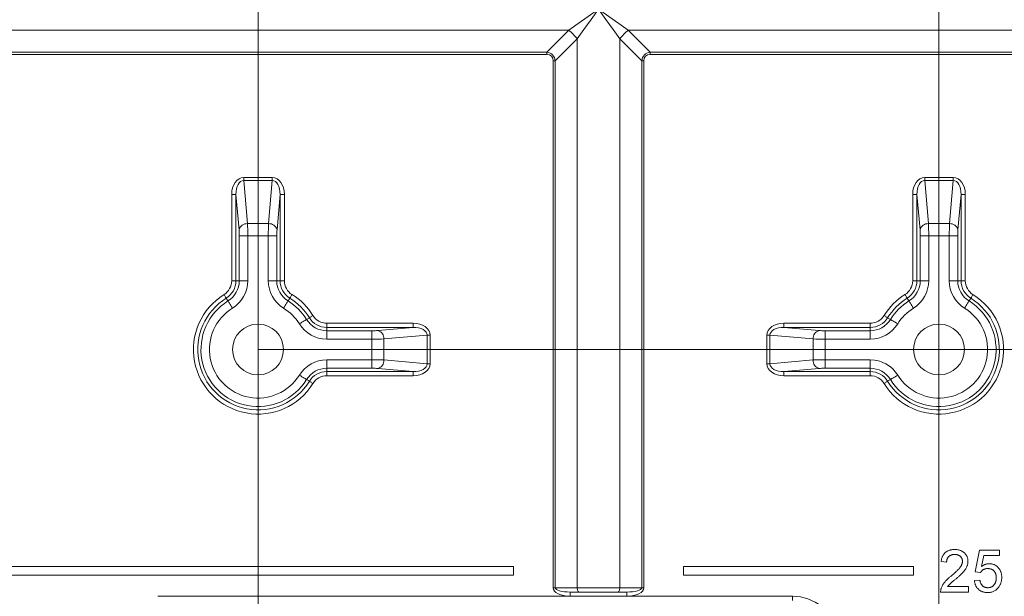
# Model space of a CAD drawing. Header units: millimetres. Extents: x 0 to 594, y 0 to 420.
# Tile 19 of 71: x 317 to 375, y 166 to 200. Entities that reach past the tile are written whole.
import ezdxf

# ---------------------------------------------------------------- set-up
doc = ezdxf.new("R2010")
doc.units = ezdxf.units.MM
doc.styles.add('SLDTEXTSTYLE1', font='TXT', dxfattribs={"width": 0.605})
doc.dimstyles.new('SLDDIMSTYLE2', dxfattribs={"dimtxt": 2.568319, "dimasz": 3.3, "dimexe": 0, "dimexo": 0.0625, "dimgap": 0.64208, "dimtad": 1, "dimdec": 3, "dimlfac": 2, "dimrnd": 1e-09, "dimzin": 12, "dimdsep": 46, "dimtxsty": 'SLDTEXTSTYLE1', "dimsah": 1, "dimcen": 0.09, "dimadec": 0, "dimazin": 3, "dimtfac": 1, "dimtdec": 1, "dimtofl": 0, "dimtmove": 0, "dimatfit": 3, "dimfxl": 0, "dimfrac": 2, "dimtolj": 1, "dimtzin": 12, "dimarcsym": 0})
doc.dimstyles.new('SLDDIMSTYLE4', dxfattribs={"dimtxt": 2.568319, "dimasz": 3.3, "dimexe": 0, "dimexo": 0.0625, "dimgap": 0.64208, "dimtad": 1, "dimdec": 0, "dimlfac": 2, "dimrnd": 1e-09, "dimzin": 12, "dimdsep": 46, "dimtxsty": 'SLDTEXTSTYLE1', "dimsah": 1, "dimcen": 0.09, "dimadec": 0, "dimazin": 3, "dimtfac": 1, "dimtdec": 1, "dimtofl": 0, "dimtmove": 0, "dimatfit": 3, "dimfxl": 0, "dimfrac": 2, "dimtolj": 1, "dimtzin": 12, "dimarcsym": 0})
doc.dimstyles.new('SLDDIMSTYLE5', dxfattribs={"dimtxt": 2.568319, "dimasz": 3.3, "dimexe": 0, "dimexo": 0.0625, "dimgap": 0.64208, "dimtad": 1, "dimdec": 3, "dimlfac": 2, "dimrnd": 1e-09, "dimzin": 12, "dimdsep": 46, "dimtxsty": 'SLDTEXTSTYLE1', "dimsah": 1, "dimcen": 0.09, "dimadec": 0, "dimazin": 3, "dimtfac": 1, "dimtdec": 1, "dimtofl": 0, "dimtmove": 0, "dimatfit": 3, "dimfxl": 0, "dimfrac": 2, "dimtolj": 1, "dimtzin": 12, "dimarcsym": 0})
doc.dimstyles.new('SLDDIMSTYLE6', dxfattribs={"dimtxt": 2.568319, "dimasz": 3.3, "dimexe": 0, "dimexo": 0.0625, "dimgap": 0.64208, "dimtad": 1, "dimdec": 0, "dimlfac": 2, "dimrnd": 1e-09, "dimzin": 12, "dimdsep": 46, "dimtxsty": 'SLDTEXTSTYLE1', "dimsah": 1, "dimcen": 0.09, "dimadec": 0, "dimazin": 3, "dimtfac": 1, "dimtdec": 1, "dimtofl": 0, "dimtmove": 0, "dimatfit": 3, "dimfxl": 0, "dimfrac": 2, "dimtolj": 1, "dimtzin": 12, "dimarcsym": 0})

# ---------------------------------------------------------------- blocks, each defined once
blk = doc.blocks.new('*D13')
at = {"color": 7, "linetype": 'Continuous', "lineweight": 0}
for p, q in [((356.066, 264.449), (238.349, 264.449)), ((239.349, 264.449), (239.349, 139.275)), ((234.816, 206.027), (234.816, 206.615)), ((234.816, 206.615), (238.761, 206.615)), ((238.761, 206.615), (238.761, 206.027)), ((234.816, 197.697), (234.816, 197.109)), ((238.761, 197.109), (238.761, 197.697)), ((234.816, 197.109), (238.761, 197.109)), ((290.17, 139.275), (238.349, 139.275))]:
    blk.add_line(p, q, dxfattribs=at)
for points in [[(239.349, 264.449), (238.849, 261.149), (239.849, 261.149)], [(239.349, 139.275), (239.849, 142.575), (238.849, 142.575)]]:
    blk.add_solid(points, dxfattribs=at)
at = {"color": 7, "linetype": 'Continuous', "lineweight": 0, "char_height": 2.6458, "attachment_point": 1, "rotation": 90.00003, "style": 'SLDTEXTSTYLE1'}
for s, insert in [('252,5', (230.818, 196.276, 0.05)), ('9,94', (235.35, 198.432, 0.05))]:
    blk.add_mtext(s, dxfattribs=dict(at, insert=insert))
blk = doc.blocks.new('*D16')
at = {"color": 7, "linetype": 'Continuous', "lineweight": 0}
for p, q in [((286.937, 245.752), (286.937, 108.735)), ((414.293, 245.752), (414.293, 108.735)), ((347.92, 114.267), (347.332, 114.267)), ((347.332, 114.267), (347.332, 110.323)), ((353.31, 114.267), (353.898, 114.267)), ((353.898, 114.267), (353.898, 110.323)), ((347.332, 110.323), (347.92, 110.323)), ((353.898, 110.323), (353.31, 110.323)), ((286.937, 109.735), (414.293, 109.735))]:
    blk.add_line(p, q, dxfattribs=at)
for points in [[(286.937, 109.735), (290.237, 109.235), (290.237, 110.235)], [(414.293, 109.735), (410.993, 110.235), (410.993, 109.235)]]:
    blk.add_solid(points, dxfattribs=at)
at = {"color": 7, "linetype": 'Continuous', "lineweight": 0, "char_height": 2.6458, "attachment_point": 1, "rotation": 0.00003, "style": 'SLDTEXTSTYLE1'}
for s, insert in [('254', (346.499, 118.266, -137.801)), ('10', (348.655, 113.733, -137.801))]:
    blk.add_mtext(s, dxfattribs=dict(at, insert=insert))
blk = doc.blocks.new('*D17')
at = {"color": 7, "linetype": 'Continuous', "lineweight": 0}
for p, q in [((414.293, 245.752), (258.389, 245.752)), ((259.389, 143.848), (259.389, 245.752)), ((254.856, 196.515), (254.856, 197.103)), ((254.856, 197.103), (258.801, 197.103)), ((258.801, 197.103), (258.801, 196.515)), ((254.856, 193.085), (254.856, 192.497)), ((258.801, 192.497), (258.801, 193.085)), ((254.856, 192.497), (258.801, 192.497)), ((414.293, 143.848), (258.389, 143.848))]:
    blk.add_line(p, q, dxfattribs=at)
for points in [[(259.389, 245.752), (258.889, 242.452), (259.889, 242.452)], [(259.389, 143.848), (259.889, 147.148), (258.889, 147.148)]]:
    blk.add_solid(points, dxfattribs=at)
at = {"color": 7, "linetype": 'Continuous', "lineweight": 0, "attachment_point": 1, "rotation": 90.00003, "style": 'SLDTEXTSTYLE1'}
for s, insert, char_height in [('203', (250.858, 190.684, -137.801), 2.6458), ('8', (255.39, 193.82, -137.801), 2.646)]:
    blk.add_mtext(s, dxfattribs=dict(at, insert=insert, char_height=char_height))
blk = doc.blocks.new('*D18')
at = {"color": 7, "linetype": 'Continuous', "lineweight": 0}
for p, q in [((330.555, 220.828), (442.841, 220.828)), ((441.841, 220.828), (441.841, 180.708)), ((437.309, 203.953), (437.309, 204.541)), ((437.309, 204.541), (441.254, 204.541)), ((441.254, 204.541), (441.254, 203.953)), ((437.309, 197.583), (437.309, 196.995)), ((441.254, 196.995), (441.254, 197.583)), ((437.309, 196.995), (441.254, 196.995)), ((330.555, 180.708), (442.841, 180.708))]:
    blk.add_line(p, q, dxfattribs=at)
for points in [[(441.841, 220.828), (441.341, 217.528), (442.341, 217.528)], [(441.841, 180.708), (442.341, 184.008), (441.341, 184.008)]]:
    blk.add_solid(points, dxfattribs=at)
at = {"color": 7, "linetype": 'Continuous', "lineweight": 0, "char_height": 2.6458, "attachment_point": 1, "rotation": 90.00003, "style": 'SLDTEXTSTYLE1'}
for s, insert in [('3,2', (437.843, 198.318, -137.801)), ('80', (433.311, 197.632, -137.801))]:
    blk.add_mtext(s, dxfattribs=dict(at, insert=insert))
blk = doc.blocks.new('*D19')
at = {"color": 7, "linetype": 'Continuous', "lineweight": 0}
for p, q in [((330.555, 220.828), (330.555, 124.868)), ((370.675, 220.828), (370.675, 124.868)), ((347.43, 130.4), (346.842, 130.4)), ((346.842, 130.4), (346.842, 126.456)), ((353.8, 130.4), (354.388, 130.4)), ((354.388, 130.4), (354.388, 126.456)), ((346.842, 126.456), (347.43, 126.456)), ((354.388, 126.456), (353.8, 126.456)), ((330.555, 125.868), (370.675, 125.868))]:
    blk.add_line(p, q, dxfattribs=at)
for points in [[(330.555, 125.868), (333.855, 125.368), (333.855, 126.368)], [(370.675, 125.868), (367.375, 126.368), (367.375, 125.368)]]:
    blk.add_solid(points, dxfattribs=at)
at = {"color": 7, "linetype": 'Continuous', "lineweight": 0, "char_height": 2.6458, "attachment_point": 1, "rotation": 0.00003, "style": 'SLDTEXTSTYLE1'}
for s, insert in [('80', (347.479, 134.398, -137.801)), ('3,2', (348.165, 129.866, -137.801))]:
    blk.add_mtext(s, dxfattribs=dict(at, insert=insert))

msp = doc.modelspace()

# ---------------------------------------------------------------- linework, layer by layer
at = {"color": 8, "linetype": 'Continuous', "lineweight": 0}
for p, q in [((276.68423, 199.51408), (348.85974, 199.51412)), ((347.56581, 198.22019), (348.85974, 199.51412)), ((349.36124, 199.01262), (348.06731, 197.71869)), ((349.36124, 199.01262), (349.36126, 166.66587)), ((353.16267, 197.71869), (351.86874, 199.01262)), ((351.86874, 199.01262), (351.86876, 166.66587)), ((352.37024, 199.51412), (424.63278, 199.51417)), ((352.37024, 199.51412), (353.66417, 198.22019)), ((276.22913, 198.22015), (347.56581, 198.22019)), ((347.56581, 198.09481), (276.22913, 198.09477)), ((353.66417, 198.22019), (425.00085, 198.22023)), ((425.00085, 198.09486), (353.66417, 198.09482)), ((347.94195, 166.66587), (347.94193, 197.71869)), ((348.06731, 197.71869), (348.06732, 166.66587)), ((353.28805, 197.71869), (353.16267, 197.71869)), ((353.16269, 166.66588), (353.16267, 197.71869)), ((353.28805, 197.71869), (353.28807, 166.66588)), ((329.71359, 190.84173), (331.3964, 190.84173)), ((329.71359, 190.66442), (329.93594, 188.12293)), ((331.3964, 190.66442), (329.71359, 190.66442)), ((331.17405, 188.12293), (331.3964, 190.66442)), ((369.83359, 190.84175), (371.5164, 190.84175)), ((369.83359, 190.66444), (370.05594, 188.12296)), ((371.5164, 190.66444), (369.83359, 190.66444)), ((371.29405, 188.12296), (371.5164, 190.66444)), ((329.00501, 184.75885), (329.005, 189.84345)), ((329.43635, 187.76832), (329.2548, 189.84345)), ((329.2548, 189.84345), (329.2548, 184.75885)), ((331.85519, 189.84345), (331.67364, 187.76832)), ((331.85519, 184.75885), (331.85519, 189.84345)), ((332.10499, 189.84345), (332.10499, 184.75885)), ((369.125, 184.75887), (369.125, 189.84347)), ((369.55635, 187.76834), (369.3748, 189.84347)), ((369.3748, 189.84347), (369.3748, 184.75887)), ((371.97519, 189.84347), (371.79364, 187.76834)), ((371.97519, 184.75888), (371.97519, 189.84347)), ((372.22499, 189.84347), (372.22499, 184.75888)), ((329.93594, 188.12293), (331.17405, 188.12293)), ((370.05594, 188.12296), (371.29405, 188.12296)), ((329.4492, 184.75885), (329.4492, 187.4137)), ((329.94879, 187.41371), (329.94879, 184.75885)), ((331.1612, 187.41371), (329.94879, 187.41371)), ((331.1612, 184.75885), (331.1612, 187.41371)), ((331.66079, 187.41371), (331.66079, 184.75885)), ((369.5692, 184.75887), (369.5692, 187.41373)), ((370.06879, 187.41373), (370.06879, 184.75888)), ((371.2812, 187.41373), (370.06879, 187.41373)), ((371.2812, 184.75888), (371.2812, 187.41373)), ((371.78079, 187.41373), (371.78079, 184.75888)), ((329.2548, 184.75885), (329.4492, 184.75885)), ((331.66079, 184.75885), (331.85519, 184.75885)), ((369.3748, 184.75887), (369.5692, 184.75887)), ((371.78079, 184.75888), (371.97519, 184.75888)), ((328.78524, 183.567), (328.68292, 183.73229)), ((332.42707, 183.7323), (332.32476, 183.567)), ((368.90524, 183.56702), (368.80292, 183.73232)), ((372.54707, 183.73232), (372.44476, 183.56702)), ((333.41413, 182.47763), (333.57943, 182.57994)), ((334.60599, 182.25786), (339.69058, 182.25786)), ((361.53941, 182.25787), (366.62401, 182.25787)), ((367.65057, 182.57996), (367.81586, 182.47764)), ((334.60599, 182.00806), (334.60599, 181.81366)), ((339.69058, 182.00806), (334.60599, 182.00806)), ((334.60599, 181.81366), (337.26084, 181.81366)), ((337.61546, 181.82651), (339.69058, 182.00806)), ((361.53941, 182.00808), (363.61454, 181.82653)), ((366.62401, 182.00808), (361.53941, 182.00808)), ((363.96916, 181.81368), (366.62401, 181.81368)), ((366.62401, 181.81368), (366.62401, 182.00808)), ((337.26084, 181.31407), (334.60599, 181.31407)), ((337.26084, 180.10166), (337.26084, 181.31407)), ((340.51156, 181.54927), (337.97007, 181.32692)), ((337.97007, 181.32692), (337.97007, 180.08881)), ((340.51156, 179.86646), (340.51156, 181.54927)), ((340.68886, 181.54927), (340.68886, 179.86646)), ((360.54114, 179.86647), (360.54113, 181.54929)), ((363.25993, 181.32694), (360.71844, 181.54929)), ((360.71844, 181.54929), (360.71844, 179.86647)), ((363.25993, 180.08883), (363.25993, 181.32694)), ((366.62401, 181.31409), (363.96916, 181.31408)), ((363.96916, 181.31408), (363.96916, 180.10168)), ((334.60599, 180.10166), (337.26084, 180.10166)), ((337.97007, 180.08881), (340.51156, 179.86646)), ((360.71844, 179.86647), (363.25993, 180.08883)), ((363.96916, 180.10168), (366.62401, 180.10168)), ((337.26084, 179.60207), (334.60599, 179.60207)), ((334.60599, 179.60207), (334.60599, 179.40767)), ((334.60599, 179.40767), (339.69058, 179.40767)), ((339.69058, 179.40767), (337.61546, 179.58922)), ((363.61454, 179.58923), (361.53942, 179.40768)), ((361.53942, 179.40768), (366.62401, 179.40769)), ((366.62401, 179.60209), (363.96916, 179.60209)), ((366.62401, 179.40769), (366.62401, 179.60209)), ((333.57944, 178.83579), (333.41414, 178.9381)), ((339.69058, 179.15787), (334.60599, 179.15787)), ((366.62401, 179.15789), (361.53942, 179.15789)), ((367.81586, 178.93812), (367.65057, 178.83581)), ((348.06732, 166.66587), (349.36126, 166.66587)), ((351.86876, 166.66587), (353.16269, 166.66588)), ((324.65094, 166.16436), (348.94495, 166.16437)), ((348.94495, 166.16437), (352.28507, 166.16437)), ((352.28507, 166.16437), (362.03558, 166.16438))]:
    msp.add_line(p, q, dxfattribs=at)
at = {"color": 7, "linetype": 'Continuous', "lineweight": 15}
for p, q in [((372.79674, 167.60459), (373.05392, 168.89049)), ((373.05392, 168.89049), (374.24337, 168.89049)), ((374.24337, 168.89049), (374.24337, 168.56902)), ((373.31662, 168.56901), (373.18904, 167.91954)), ((374.24337, 168.56902), (373.31662, 168.56901)), ((345.60001, 167.91962), (289.93351, 167.91959)), ((345.60001, 167.41812), (345.60001, 167.91962)), ((355.63001, 167.91963), (355.63001, 167.41813)), ((369.17051, 167.91963), (355.63001, 167.91963)), ((369.17051, 167.41813), (369.17051, 167.91963)), ((371.12507, 168.18324), (370.8036, 168.21539)), ((289.93351, 167.41809), (345.60001, 167.41812)), ((355.63001, 167.41813), (369.17051, 167.41813)), ((372.76459, 167.09023), (373.08606, 167.12238)), ((373.11821, 167.57244), (372.79674, 167.60459)), ((371.18434, 166.73661), (372.41097, 166.73661)), ((372.41097, 166.73661), (372.41097, 166.41514)), ((348.94495, 166.41512), (352.28507, 166.41512)), ((372.41097, 166.41514), (370.77145, 166.41513))]:
    msp.add_line(p, q, dxfattribs=at)
at = {"color": 8, "linetype": 'Continuous', "lineweight": 0, "flags": 128}
for points in [[(348.85974, 199.51412), (349.41433, 199.91026), (350.0054, 200.33245), (350.61499, 200.76787)], [(350.61499, 200.76787), (350.17957, 200.15828), (349.75737, 199.56721), (349.36124, 199.01262)], [(351.86874, 199.01262), (351.4726, 199.56721), (351.05041, 200.15828), (350.61499, 200.76787)], [(350.61499, 200.76787), (351.22458, 200.33245), (351.81565, 199.91026), (352.37024, 199.51412)], [(347.56581, 198.09481), (347.56581, 198.11121), (347.56581, 198.12754), (347.56581, 198.14373), (347.56581, 198.15971), (347.56581, 198.17541), (347.56581, 198.19077), (347.56581, 198.20572), (347.56581, 198.22019)], [(353.66417, 198.09482), (353.66417, 198.11122), (353.66417, 198.12755), (353.66417, 198.14374), (353.66417, 198.15972), (353.66417, 198.17542), (353.66417, 198.19077), (353.66417, 198.20572), (353.66417, 198.22019)], [(347.94193, 197.71869), (347.95833, 197.71869), (347.97466, 197.71869), (347.99085, 197.71869), (348.00683, 197.71869), (348.02253, 197.71869), (348.03789, 197.71869), (348.05283, 197.71869), (348.06731, 197.71869)], [(329.71359, 190.66442), (329.71359, 190.68265), (329.71359, 190.70242), (329.71359, 190.72352), (329.71359, 190.74577), (329.71359, 190.76894), (329.71359, 190.79281), (329.71359, 190.81715), (329.71359, 190.84173)], [(331.3964, 190.66442), (331.3964, 190.68265), (331.3964, 190.70242), (331.3964, 190.72352), (331.3964, 190.74577), (331.3964, 190.76894), (331.3964, 190.79281), (331.3964, 190.81715), (331.3964, 190.84173)], [(369.83359, 190.84175), (369.83359, 190.81717), (369.83359, 190.79283), (369.83359, 190.76896), (369.83359, 190.74579), (369.83359, 190.72355), (369.83359, 190.70244), (369.83359, 190.68267), (369.83359, 190.66444)], [(371.5164, 190.84175), (371.5164, 190.81717), (371.5164, 190.79283), (371.5164, 190.76896), (371.5164, 190.74579), (371.5164, 190.72355), (371.5164, 190.70244), (371.5164, 190.68268), (371.5164, 190.66444)], [(329.2548, 189.84345), (329.24649, 189.84345), (329.22989, 189.84345), (329.20559, 189.84345), (329.17441, 189.84345), (329.13742, 189.84345), (329.09588, 189.84345), (329.05123, 189.84345), (329.005, 189.84345)], [(331.85519, 189.84345), (331.8635, 189.84345), (331.8801, 189.84345), (331.9044, 189.84345), (331.93558, 189.84345), (331.97257, 189.84345), (332.01411, 189.84345), (332.05875, 189.84345), (332.10499, 189.84345)], [(369.125, 189.84347), (369.17124, 189.84347), (369.21588, 189.84347), (369.25741, 189.84347), (369.29441, 189.84347), (369.32559, 189.84347), (369.34989, 189.84347), (369.36649, 189.84347), (369.3748, 189.84347)], [(372.22499, 189.84347), (372.17875, 189.84347), (372.13411, 189.84347), (372.09257, 189.84347), (372.05558, 189.84347), (372.0244, 189.84347), (372.0001, 189.84347), (371.9835, 189.84347), (371.97519, 189.84347)], [(329.94879, 187.41371), (329.85633, 187.41371), (329.76703, 187.41371), (329.68397, 187.41371), (329.60998, 187.41371), (329.54762, 187.4137), (329.49901, 187.41371), (329.46583, 187.41371), (329.4492, 187.4137)], [(331.1612, 187.41371), (331.25367, 187.41371), (331.34296, 187.41371), (331.42602, 187.41371), (331.50001, 187.41371), (331.56237, 187.41371), (331.61098, 187.41371), (331.64417, 187.41371), (331.66079, 187.41371)], [(369.5692, 187.41373), (369.58582, 187.41373), (369.61901, 187.41373), (369.66762, 187.41373), (369.72998, 187.41373), (369.80397, 187.41373), (369.88703, 187.41373), (369.97632, 187.41373), (370.06879, 187.41373)], [(371.78079, 187.41373), (371.76417, 187.41373), (371.73098, 187.41373), (371.68237, 187.41373), (371.62001, 187.41373), (371.54603, 187.41373), (371.46296, 187.41373), (371.37367, 187.41373), (371.2812, 187.41373)], [(329.2548, 184.75885), (329.24649, 184.75885), (329.22989, 184.75885), (329.20559, 184.75885), (329.17441, 184.75885), (329.13742, 184.75885), (329.09589, 184.75885), (329.05124, 184.75885), (329.00501, 184.75885)], [(329.94879, 184.75885), (329.85633, 184.75885), (329.76703, 184.75885), (329.68397, 184.75885), (329.60998, 184.75885), (329.54762, 184.75885), (329.49901, 184.75885), (329.46583, 184.75885), (329.4492, 184.75885)], [(331.1612, 184.75885), (331.25367, 184.75885), (331.34296, 184.75885), (331.42603, 184.75885), (331.50001, 184.75885), (331.56237, 184.75885), (331.61098, 184.75885), (331.64417, 184.75885), (331.66079, 184.75885)], [(331.85519, 184.75885), (331.86351, 184.75885), (331.8801, 184.75885), (331.9044, 184.75885), (331.93558, 184.75885), (331.97258, 184.75885), (332.01411, 184.75885), (332.05876, 184.75885), (332.10499, 184.75885)], [(369.125, 184.75887), (369.17124, 184.75887), (369.21589, 184.75887), (369.25742, 184.75887), (369.29441, 184.75887), (369.32559, 184.75887), (369.3499, 184.75887), (369.36649, 184.75887), (369.3748, 184.75887)], [(369.5692, 184.75887), (369.58583, 184.75887), (369.61901, 184.75887), (369.66762, 184.75887), (369.72998, 184.75887), (369.80397, 184.75887), (369.88703, 184.75887), (369.97633, 184.75887), (370.06879, 184.75888)], [(371.78079, 184.75888), (371.76417, 184.75888), (371.73098, 184.75888), (371.68237, 184.75888), (371.62001, 184.75888), (371.54603, 184.75888), (371.46296, 184.75888), (371.37367, 184.75888), (371.2812, 184.75888)], [(372.22499, 184.75888), (372.17876, 184.75888), (372.13411, 184.75888), (372.09258, 184.75888), (372.05559, 184.75888), (372.0244, 184.75888), (372.0001, 184.75888), (371.98351, 184.75888), (371.97519, 184.75888)], [(328.68292, 183.73229), (328.67855, 183.73936), (328.66981, 183.75347), (328.65702, 183.77414), (328.64061, 183.80065), (328.62114, 183.8321), (328.59928, 183.86742), (328.57578, 183.90538), (328.55145, 183.94469)], [(332.55855, 183.9447), (332.53421, 183.90538), (332.51071, 183.86742), (332.48886, 183.83211), (332.46939, 183.80065), (332.45297, 183.77414), (332.44018, 183.75347), (332.43145, 183.73936), (332.42707, 183.7323)], [(368.80292, 183.73232), (368.79855, 183.73938), (368.78981, 183.75349), (368.77702, 183.77416), (368.76061, 183.80067), (368.74114, 183.83213), (368.71928, 183.86744), (368.69578, 183.9054), (368.67145, 183.94472)], [(372.67855, 183.94472), (372.65421, 183.90541), (372.63071, 183.86744), (372.60886, 183.83213), (372.58939, 183.80068), (372.57297, 183.77416), (372.56018, 183.7535), (372.55145, 183.73939), (372.54707, 183.73232)], [(329.04818, 183.1422), (328.99951, 183.22082), (328.95251, 183.29675), (328.9088, 183.36738), (328.86986, 183.43029), (328.83703, 183.48331), (328.81145, 183.52464), (328.79399, 183.55286), (328.78524, 183.567)], [(332.06182, 183.1422), (332.11048, 183.22083), (332.15748, 183.29675), (332.2012, 183.36738), (332.24013, 183.43029), (332.27296, 183.48332), (332.29854, 183.52465), (332.31601, 183.55286), (332.32476, 183.567)], [(368.90524, 183.56702), (368.91399, 183.55288), (368.93145, 183.52467), (368.95704, 183.48334), (368.98986, 183.43031), (369.0288, 183.3674), (369.07252, 183.29677), (369.11951, 183.22085), (369.16818, 183.14222)], [(372.44476, 183.56702), (372.43601, 183.55289), (372.41854, 183.52467), (372.39296, 183.48334), (372.36014, 183.43031), (372.3212, 183.3674), (372.27748, 183.29678), (372.23048, 183.22085), (372.18182, 183.14222)], [(332.98934, 182.21468), (333.06796, 182.26335), (333.14389, 182.31035), (333.21452, 182.35406), (333.27742, 182.393), (333.33045, 182.42583), (333.37178, 182.45141), (333.4, 182.46887), (333.41413, 182.47763)], [(333.79183, 182.71141), (333.75252, 182.68708), (333.71456, 182.66358), (333.67924, 182.64172), (333.64779, 182.62225), (333.62127, 182.60584), (333.60061, 182.59305), (333.5865, 182.58432), (333.57943, 182.57994)], [(334.60599, 182.25786), (334.60599, 182.21162), (334.60599, 182.16697), (334.60599, 182.12544), (334.60599, 182.08845), (334.60599, 182.05727), (334.60599, 182.03297), (334.60599, 182.01637), (334.60599, 182.00806)], [(339.69058, 182.25786), (339.69058, 182.21163), (339.69058, 182.16698), (339.69058, 182.12545), (339.69058, 182.08846), (339.69058, 182.05727), (339.69058, 182.03297), (339.69058, 182.01638), (339.69058, 182.00806)], [(361.53941, 182.00808), (361.53941, 182.01639), (361.53941, 182.03298), (361.53941, 182.05729), (361.53941, 182.08847), (361.53941, 182.12546), (361.53941, 182.16699), (361.53941, 182.21164), (361.53941, 182.25787)], [(366.62401, 182.00808), (366.62401, 182.01639), (366.62401, 182.03298), (366.62401, 182.05729), (366.62401, 182.08847), (366.62401, 182.12546), (366.62401, 182.16699), (366.62401, 182.21164), (366.62401, 182.25787)], [(367.65057, 182.57996), (367.6435, 182.58433), (367.62939, 182.59307), (367.60872, 182.60586), (367.58221, 182.62227), (367.55076, 182.64174), (367.51544, 182.6636), (367.47748, 182.6871), (367.43817, 182.71143)], [(367.81586, 182.47764), (367.83, 182.46889), (367.85821, 182.45143), (367.89955, 182.42585), (367.95257, 182.39302), (368.01548, 182.35408), (368.08611, 182.31037), (368.16204, 182.26337), (368.24066, 182.2147)], [(334.60599, 181.31407), (334.60599, 181.40653), (334.60599, 181.49583), (334.60599, 181.5789), (334.60599, 181.65288), (334.60599, 181.71524), (334.60599, 181.76385), (334.60599, 181.79704), (334.60599, 181.81366)], [(337.26084, 181.31407), (337.26084, 181.40654), (337.26084, 181.49583), (337.26084, 181.5789), (337.26084, 181.65288), (337.26084, 181.71524), (337.26084, 181.76385), (337.26084, 181.79704), (337.26084, 181.81366)], [(363.96916, 181.81368), (363.96916, 181.79705), (363.96916, 181.76387), (363.96916, 181.71526), (363.96916, 181.65289), (363.96916, 181.57891), (363.96916, 181.49585), (363.96916, 181.40655), (363.96916, 181.31408)], [(366.62401, 181.81368), (366.62401, 181.79705), (366.62401, 181.76387), (366.62401, 181.71526), (366.62401, 181.6529), (366.62401, 181.57891), (366.62401, 181.49585), (366.62401, 181.40655), (366.62401, 181.31409)], [(340.68886, 181.54927), (340.66428, 181.54927), (340.63994, 181.54927), (340.61607, 181.54927), (340.5929, 181.54927), (340.57066, 181.54927), (340.54955, 181.54927), (340.52979, 181.54927), (340.51156, 181.54927)], [(360.71844, 181.54929), (360.70021, 181.54929), (360.68044, 181.54928), (360.65934, 181.54928), (360.63709, 181.54928), (360.61392, 181.54928), (360.59005, 181.54929), (360.56571, 181.54929), (360.54113, 181.54929)], [(334.60599, 180.10166), (334.60599, 180.00919), (334.60599, 179.9199), (334.60599, 179.83683), (334.60599, 179.76285), (334.60599, 179.70049), (334.60599, 179.65188), (334.60599, 179.61869), (334.60599, 179.60207)], [(337.26084, 180.10166), (337.26084, 180.00919), (337.26084, 179.9199), (337.26084, 179.83684), (337.26084, 179.76285), (337.26084, 179.70049), (337.26084, 179.65188), (337.26084, 179.61869), (337.26084, 179.60207)], [(340.68886, 179.86646), (340.66429, 179.86646), (340.63994, 179.86646), (340.61608, 179.86646), (340.59291, 179.86646), (340.57066, 179.86646), (340.54955, 179.86646), (340.52979, 179.86646), (340.51156, 179.86646)], [(360.71844, 179.86647), (360.70021, 179.86647), (360.68045, 179.86647), (360.65934, 179.86647), (360.63709, 179.86647), (360.61392, 179.86647), (360.59005, 179.86647), (360.56571, 179.86647), (360.54114, 179.86647)], [(363.96916, 179.60209), (363.96916, 179.61871), (363.96916, 179.6519), (363.96916, 179.7005), (363.96916, 179.76287), (363.96916, 179.83685), (363.96916, 179.91991), (363.96916, 180.00921), (363.96916, 180.10168)], [(366.62401, 179.60209), (366.62401, 179.61871), (366.62401, 179.6519), (366.62401, 179.70051), (366.62401, 179.76287), (366.62401, 179.83685), (366.62401, 179.91991), (366.62401, 180.00921), (366.62401, 180.10168)], [(334.60599, 179.15787), (334.60599, 179.2041), (334.60599, 179.24875), (334.60599, 179.29029), (334.60599, 179.32728), (334.60599, 179.35846), (334.60599, 179.38276), (334.60599, 179.39936), (334.60599, 179.40767)], [(339.69058, 179.15787), (339.69058, 179.20411), (339.69058, 179.24876), (339.69058, 179.29029), (339.69058, 179.32728), (339.69059, 179.35846), (339.69059, 179.38277), (339.69058, 179.39936), (339.69058, 179.40767)], [(361.53942, 179.40768), (361.53942, 179.39937), (361.53942, 179.38278), (361.53942, 179.35847), (361.53942, 179.32729), (361.53942, 179.2903), (361.53942, 179.24877), (361.53942, 179.20412), (361.53942, 179.15789)], [(366.62401, 179.40769), (366.62401, 179.39937), (366.62401, 179.38278), (366.62401, 179.35848), (366.62401, 179.32729), (366.62401, 179.2903), (366.62401, 179.24877), (366.62401, 179.20412), (366.62401, 179.15789)], [(332.98934, 179.20104), (333.06796, 179.15238), (333.14389, 179.10538), (333.21452, 179.06166), (333.27743, 179.02273), (333.33045, 178.9899), (333.37178, 178.96432), (333.4, 178.94685), (333.41414, 178.9381)], [(333.57944, 178.83579), (333.5865, 178.83141), (333.60061, 178.82268), (333.62128, 178.80989), (333.64779, 178.79347), (333.67924, 178.77401), (333.71456, 178.75215), (333.75252, 178.72865), (333.79183, 178.70432)], [(367.43817, 178.70433), (367.47748, 178.72867), (367.51544, 178.75217), (367.55076, 178.77402), (367.58221, 178.79349), (367.60873, 178.80991), (367.62939, 178.8227), (367.6435, 178.83143), (367.65057, 178.83581)], [(367.81586, 178.93812), (367.83, 178.94687), (367.85822, 178.96434), (367.89955, 178.98992), (367.95258, 179.02275), (368.01548, 179.06168), (368.08611, 179.1054), (368.16204, 179.1524), (368.24066, 179.20106)], [(347.94195, 166.66587), (347.95835, 166.66587), (347.97468, 166.66587), (347.99087, 166.66587), (348.00685, 166.66587), (348.02255, 166.66587), (348.03791, 166.66587), (348.05285, 166.66587), (348.06732, 166.66587)], [(349.48663, 166.41512), (349.46217, 166.41994), (349.43865, 166.43421), (349.41698, 166.45738), (349.39798, 166.48856), (349.38239, 166.52656), (349.3708, 166.56992), (349.36367, 166.61695), (349.36126, 166.66587)], [(349.36126, 166.66587), (349.65543, 166.66587), (349.96602, 166.66587), (350.28771, 166.66587), (350.61501, 166.66587), (350.9423, 166.66587), (351.264, 166.66587), (351.57459, 166.66587), (351.86876, 166.66587)], [(351.74338, 166.41512), (351.76784, 166.41994), (351.79136, 166.43421), (351.81304, 166.45738), (351.83204, 166.48857), (351.84763, 166.52656), (351.85921, 166.56992), (351.86635, 166.61695), (351.86876, 166.66587)], [(353.28807, 166.66588), (353.27167, 166.66587), (353.25534, 166.66587), (353.23915, 166.66588), (353.22317, 166.66587), (353.20747, 166.66587), (353.19211, 166.66587), (353.17716, 166.66587), (353.16269, 166.66588)], [(348.94495, 166.16437), (348.94495, 166.21329), (348.94495, 166.26033), (348.94495, 166.30368), (348.94495, 166.34168), (348.94495, 166.37286), (348.94495, 166.39603), (348.94495, 166.4103), (348.94495, 166.41512)], [(352.28507, 166.16437), (352.28507, 166.21329), (352.28507, 166.26033), (352.28507, 166.30368), (352.28507, 166.34168), (352.28507, 166.37287), (352.28507, 166.39604), (352.28507, 166.41031), (352.28507, 166.41512)], [(362.03558, 166.16438), (362.03558, 166.11546), (362.03558, 166.06842), (362.03558, 166.02507), (362.03558, 165.98707), (362.03558, 165.95589), (362.03558, 165.93272), (362.03558, 165.91845), (362.03558, 165.91363)]]:
    msp.add_lwpolyline(points, dxfattribs=at)
at = {"color": 7, "linetype": 'Continuous', "lineweight": 15}
for centre in [(330.555, 180.70786), (370.675, 180.70788)]:
    msp.add_circle(centre, 1.5, dxfattribs=at)
at = {"color": 8, "linetype": 'Continuous', "lineweight": 0}
for centre, radius, start, end in [((347.31201, 197.4649), 2.56803, 37.0627643, 52.9371701), ((353.91794, 197.46493), 2.56799, 127.0626798, 142.9373728), ((329.90244, 187.6409), 0.48319, 86.0248915, 164.710418), ((331.20755, 187.6409), 0.48319, 15.2897482, 93.9756017), ((370.02244, 187.64092), 0.4832, 86.024741, 164.7101463), ((371.32755, 187.64092), 0.4832, 15.2899041, 93.9752531), ((328.0475, 184.75885), 0.95751, 301.7568965, 0.0000326), ((328.0475, 184.75885), 1.2073, 301.7568965, 0.0000326), ((328.0475, 184.75885), 1.4017, 301.7568965, 0.0000326), ((328.0475, 184.75885), 1.9013, 301.7568965, 0.0000326), ((333.0625, 184.75885), 1.9013, 180.0000326, 238.2431688), ((333.0625, 184.75885), 1.4017, 180.0000326, 238.2431688), ((333.0625, 184.75885), 1.2073, 180.0000326, 238.2431688), ((333.0625, 184.75885), 0.95751, 180.0000326, 238.2431688), ((368.1675, 184.75887), 0.95751, 301.7568965, 0.0000326), ((368.1675, 184.75887), 1.2073, 301.7568965, 0.0000326), ((368.1675, 184.75887), 1.4017, 301.7568965, 0.0000326), ((368.1675, 184.75887), 1.9013, 301.7568965, 0.0000326), ((373.1825, 184.75888), 1.9013, 180.0000326, 238.2431688), ((373.1825, 184.75888), 1.4017, 180.0000326, 238.2431688), ((373.1825, 184.75888), 1.2073, 180.0000326, 238.2431688), ((373.1825, 184.75888), 0.95751, 180.0000326, 238.2431688), ((330.555, 180.70786), 3.80674, 121.7568965, 328.2431688), ((330.555, 180.70786), 3.80674, 31.7568965, 58.2431688), ((370.675, 180.70788), 3.80674, 211.7568965, 58.2431688), ((370.675, 180.70788), 3.80674, 121.7568965, 148.2431688), ((330.555, 180.70786), 3.55695, 121.7568965, 328.2431688), ((330.555, 180.70786), 3.36255, 121.7568965, 328.2431688), ((330.555, 180.70786), 3.36255, 31.7568965, 58.2431688), ((330.555, 180.70786), 3.55695, 31.7568965, 58.2431688), ((370.675, 180.70788), 3.55695, 121.7568965, 148.2431688), ((370.675, 180.70788), 3.36255, 121.7568965, 148.2431688), ((370.675, 180.70788), 3.36255, 211.7568965, 58.2431688), ((330.555, 180.70786), 2.86295, 121.7568965, 328.2431688), ((330.555, 180.70786), 2.86295, 31.7568965, 58.2431688), ((370.675, 180.70788), 2.86295, 121.7568965, 148.2431688), ((370.675, 180.70788), 2.86295, 211.7568965, 58.2431688), ((334.60599, 183.21536), 1.9013, 211.7568965, 270.0000326), ((334.60599, 183.21536), 1.4017, 211.7568965, 270.0000326), ((334.60599, 183.21536), 1.2073, 211.7568965, 270.0000326), ((334.60599, 183.21536), 0.95751, 211.7568965, 270.0000326), ((366.62401, 183.21538), 0.95751, 270.0000326, 328.2431688), ((366.62401, 183.21538), 1.2073, 270.0000326, 328.2431688), ((366.62401, 183.21538), 1.4017, 270.0000326, 328.2431688), ((366.62401, 183.21538), 1.9013, 270.0000326, 328.2431688), ((337.48804, 181.36042), 0.48319, 356.0242589, 74.710564), ((363.74196, 181.36043), 0.4832, 105.2901236, 183.9751548), ((334.60599, 178.20036), 1.9013, 90.0000326, 148.2431688), ((337.48804, 180.05531), 0.4832, 285.2899961, 3.9753538), ((363.74196, 180.05533), 0.4832, 176.0248029, 254.709992), ((366.62401, 178.20038), 1.9013, 31.7568965, 90.0000326), ((334.60599, 178.20036), 1.4017, 90.0000326, 148.2431688), ((334.60599, 178.20036), 1.2073, 90.0000326, 148.2431688), ((366.62401, 178.20038), 1.4017, 31.7568965, 90.0000326), ((366.62401, 178.20038), 1.2073, 31.7568965, 90.0000326), ((334.60599, 178.20036), 0.95751, 90.0000326, 148.2431688), ((366.62401, 178.20038), 0.95751, 31.7568965, 90.0000326), ((362.03558, 163.40613), 2.75825, 13.0000326, 90.0000326)]:
    msp.add_arc(centre, radius, start, end, dxfattribs=at)
at = {"color": 7, "linetype": 'Continuous', "lineweight": 15}
msp.add_arc((370.675, 180.70788), 3.55695, 211.7568965, 58.2431688, dxfattribs=at)
at = {"color": 8, "linetype": 'Continuous', "lineweight": 0}
for centre, major_axis, ratio, start_param, end_param in [((346.43743, 196.59031), (1.47435, 1.47435), 0.48104569, 5.92181818, 6.64455243), ((346.43743, 196.59031), (-1.40733, -1.40733), 0.37796447, 2.78022553, 3.50295978), ((354.79255, 196.59032), (1.47435, -1.47435), 0.48104569, 2.78022553, 3.50295978), ((354.79255, 196.59032), (-1.40733, 1.40733), 0.37796447, 5.92181818, 6.64455243), ((329.76013, 189.77788), (0.0929, -1.06182), 0.70575756, 3.07992516, 4.58905399), ((329.76013, 189.77788), (-0.07747, 0.88552), 0.56417586, 6.22151781, 7.73064664), ((331.34986, 189.77788), (0.0929, 1.06182), 0.70575756, 4.83572397, 6.3448528), ((331.34986, 189.77788), (0.07747, 0.88552), 0.56417586, 4.83572397, 6.3448528), ((369.88013, 189.77791), (0.0929, -1.06182), 0.70575756, 3.07992516, 4.58905399), ((369.88013, 189.77791), (-0.07747, 0.88552), 0.56417586, 6.22151781, 7.73064664), ((371.46986, 189.77791), (0.0929, 1.06182), 0.70575756, 4.83572397, 6.3448528), ((371.46986, 189.77791), (0.07747, 0.88552), 0.56417586, 4.83572397, 6.3448528), ((329.90492, 187.41371), (0, 1.003), 0.04374433, 4.71238898, 5.49778714), ((331.20508, 187.41371), (0, 1.003), 0.04374433, 0.78539816, 1.57079633), ((370.02492, 187.41373), (0, 1.003), 0.04374433, 4.71238898, 5.49778714), ((371.32508, 187.41373), (0, 1.003), 0.04374433, 0.78539816, 1.57079633), ((329.40532, 187.41371), (0, 0.5015), 0.08748866, 4.71238898, 5.49778714), ((331.70467, 187.41371), (0, 0.5015), 0.08748866, 0.78539816, 1.57079633), ((369.52532, 187.41373), (0, 0.5015), 0.08748866, 4.71238898, 5.49778714), ((371.82467, 187.41373), (0, 0.5015), 0.08748866, 0.78539816, 1.57079633), ((339.62502, 181.50274), (-1.06182, -0.0929), 0.70575756, 3.07992516, 4.58905399), ((361.60498, 181.50275), (-1.06182, 0.0929), 0.70575756, 4.83572397, 6.3448528), ((337.26084, 181.85754), (0.5015, 0), 0.08748866, 4.71238898, 5.49778714), ((339.62502, 181.50274), (0.88552, 0.07747), 0.56417586, 6.22151781, 7.73064664), ((361.60498, 181.50275), (0.88552, -0.07747), 0.56417586, 1.69413132, 3.20326015), ((363.96916, 181.85755), (0.5015, 0), 0.08748866, 3.92699082, 4.71238898), ((337.26084, 181.35795), (1.003, 0), 0.04374433, 4.71238898, 5.49778714), ((363.96916, 181.35796), (1.003, 0), 0.04374433, 3.92699082, 4.71238898), ((337.26084, 180.05779), (1.003, 0), 0.04374433, 0.78539816, 1.57079633), ((339.62502, 179.913), (0.88552, -0.07747), 0.56417586, 4.83572397, 6.3448528), ((339.62502, 179.913), (1.06182, -0.0929), 0.70575756, 4.83572397, 6.3448528), ((361.60498, 179.91301), (1.06182, 0.0929), 0.70575756, 3.07992516, 4.58905399), ((361.60498, 179.91301), (0.88552, 0.07747), 0.56417586, 3.07992516, 4.58905399), ((363.96916, 180.0578), (1.003, 0), 0.04374433, 1.57079633, 2.35619449), ((337.26084, 179.55819), (0.5015, 0), 0.08748866, 0.78539816, 1.57079633), ((363.96916, 179.55821), (0.5015, 0), 0.08748866, 1.57079633, 2.35619449), ((348.94495, 166.66587), (1.003, 0), 0.5, 3.14159265, 4.71238898), ((348.94495, 166.66587), (0.87762, 0), 0.28571429, 3.14159265, 4.71238898), ((352.28507, 166.66587), (1.003, 0), 0.5, 4.71238898, 6.28318531), ((352.28507, 166.66587), (0.87762, 0), 0.28571429, 4.71238898, 6.28318531)]:
    msp.add_ellipse(centre, major_axis=major_axis, ratio=ratio, start_param=start_param, end_param=end_param, dxfattribs=at)
at = {"color": 7, "linetype": 'Continuous', "lineweight": 15}
for points, knots in [([(370.8036, 168.21539), (370.80689, 168.24341), (370.81328, 168.29791), (370.82923, 168.37685), (370.85158, 168.4503), (370.87843, 168.51921), (370.91179, 168.58278), (370.95069, 168.64119), (370.99438, 168.69512), (371.04445, 168.74259), (371.09896, 168.78527), (371.15846, 168.82174), (371.22227, 168.85324), (371.2906, 168.87875), (371.36347, 168.89829), (371.44075, 168.91226), (371.52253, 168.92088), (371.57863, 168.92204), (371.60728, 168.92264)], [0, 0, 0, 0, 0.07067678, 0.1374956, 0.20147708, 0.26287487, 0.32255689, 0.38097629, 0.43851509, 0.49608601, 0.55349462, 0.61171477, 0.67063679, 0.73158128, 0.79417885, 0.85944215, 0.92820612, 1, 1, 1, 1]), ([(371.60728, 168.92264), (371.63628, 168.92214), (371.69276, 168.92117), (371.77507, 168.91128), (371.85272, 168.89585), (371.92603, 168.8744), (371.99461, 168.84607), (372.05869, 168.81195), (372.11807, 168.77145), (372.17194, 168.72474), (372.22053, 168.67374), (372.26301, 168.61927), (372.29894, 168.56171), (372.32809, 168.50121), (372.3511, 168.4378), (372.36671, 168.37136), (372.37749, 168.30197), (372.37837, 168.25461), (372.37882, 168.23046)], [0, 0, 0, 0, 0.07469906, 0.145514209, 0.213302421, 0.278567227, 0.34203545, 0.404200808, 0.465363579, 0.526866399, 0.587607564, 0.646649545, 0.704604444, 0.76211908, 0.81944887, 0.878060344, 0.937806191, 1, 1, 1, 1]), ([(371.60025, 168.63331), (371.58282, 168.63291), (371.54871, 168.63212), (371.49884, 168.62643), (371.45153, 168.61767), (371.4069, 168.60457), (371.36527, 168.5872), (371.3257, 168.5674), (371.28923, 168.54295), (371.25582, 168.51475), (371.22489, 168.48398), (371.19879, 168.44918), (371.17579, 168.41211), (371.15805, 168.37149), (371.14321, 168.32857), (371.13263, 168.28263), (371.12683, 168.23379), (371.12566, 168.20034), (371.12507, 168.18324)], [0, 0, 0, 0, 0.070688, 0.13834161, 0.20334546, 0.26566832, 0.32658755, 0.38612429, 0.4448968, 0.50420453, 0.56327845, 0.62141967, 0.68024318, 0.73982639, 0.80082507, 0.86425576, 0.93063942, 1, 1, 1, 1]), ([(372.05735, 168.22745), (372.057, 168.24154), (372.05631, 168.26919), (372.04981, 168.30965), (372.04077, 168.34862), (372.02614, 168.38538), (372.00877, 168.42107), (371.98625, 168.45451), (371.96077, 168.48697), (371.931, 168.51676), (371.89871, 168.54468), (371.86277, 168.56801), (371.82486, 168.58836), (371.78467, 168.60496), (371.74189, 168.61758), (371.69682, 168.62642), (371.64928, 168.63212), (371.61684, 168.63291), (371.60025, 168.63331)], [0, 0, 0, 0, 0.061749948, 0.12115004, 0.179385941, 0.236796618, 0.294263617, 0.353121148, 0.413211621, 0.475000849, 0.537523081, 0.600045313, 0.662459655, 0.726004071, 0.790357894, 0.857752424, 0.927246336, 1, 1, 1, 1]), ([(372.37882, 168.23046), (372.37814, 168.20564), (372.37679, 168.15595), (372.36577, 168.08179), (372.34821, 168.00831), (372.3233, 167.93485), (372.28954, 167.86102), (372.24723, 167.78545), (372.19486, 167.70868), (372.14465, 167.64333), (372.09786, 167.58862), (372.05603, 167.54349), (372.00823, 167.49481), (371.95462, 167.44274), (371.89493, 167.38741), (371.82994, 167.32811), (371.75843, 167.26603), (371.70878, 167.22364), (371.68313, 167.20174)], [0, 0, 0, 0, 0.05794115, 0.11601016, 0.17472214, 0.23420525, 0.29686231, 0.36409229, 0.43621874, 0.51373292, 0.55644595, 0.6043229, 0.65741745, 0.71576888, 0.77885403, 0.847511, 0.9212333, 1, 1, 1, 1]), ([(371.38326, 167.35294), (371.41552, 167.38009), (371.47765, 167.43238), (371.56538, 167.50998), (371.64551, 167.58203), (371.71676, 167.6498), (371.77971, 167.71264), (371.83452, 167.77038), (371.88164, 167.82288), (371.92056, 167.87199), (371.95314, 167.91835), (371.98142, 167.96332), (372.00413, 168.00847), (372.02361, 168.05296), (372.03873, 168.09694), (372.04937, 168.14083), (372.05625, 168.1842), (372.05698, 168.21319), (372.05735, 168.22745)], [0, 0, 0, 0, 0.11140697, 0.21452119, 0.30940976, 0.39607763, 0.47427277, 0.54436075, 0.60640493, 0.66056567, 0.70977669, 0.75605553, 0.80076456, 0.8431645, 0.88429009, 0.92344891, 0.96235962, 1, 1, 1, 1]), ([(373.54718, 167.79748), (373.52219, 167.79672), (373.47409, 167.79527), (373.40512, 167.78375), (373.34264, 167.76424), (373.28669, 167.73667), (373.23677, 167.70265), (373.19212, 167.66373), (373.15152, 167.62094), (373.12936, 167.58867), (373.11821, 167.57244)], [0, 0, 0, 0, 0.14782445, 0.28447056, 0.41230328, 0.53370143, 0.65212851, 0.76871811, 0.88368009, 1, 1, 1, 1]), ([(373.18904, 167.91954), (373.20678, 167.93284), (373.24161, 167.95898), (373.29594, 167.99324), (373.35095, 168.02192), (373.40637, 168.04592), (373.46297, 168.06399), (373.52011, 168.07691), (373.57789, 168.08552), (373.61663, 168.08638), (373.63609, 168.0868)], [0, 0, 0, 0, 0.13672497, 0.26850621, 0.39551658, 0.5190329, 0.64050814, 0.76124385, 0.88011061, 1, 1, 1, 1]), ([(374.05049, 167.25599), (374.05012, 167.27643), (374.0494, 167.31624), (374.04335, 167.3742), (374.03314, 167.4287), (374.01993, 167.48034), (374.00172, 167.52832), (373.98012, 167.57332), (373.95366, 167.6144), (373.92423, 167.65283), (373.89061, 167.68728), (373.85235, 167.71637), (373.81095, 167.74183), (373.76559, 167.76248), (373.71623, 167.77782), (373.66336, 167.78962), (373.60643, 167.79583), (373.56728, 167.79692), (373.54718, 167.79748)], [0, 0, 0, 0, 0.072865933, 0.141886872, 0.207452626, 0.27043768, 0.331640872, 0.390107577, 0.448069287, 0.505502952, 0.562488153, 0.619084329, 0.676415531, 0.73545236, 0.796240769, 0.860405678, 0.928304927, 1, 1, 1, 1]), ([(373.63609, 168.0868), (373.6614, 168.08614), (373.71126, 168.08483), (373.78473, 168.0741), (373.85496, 168.05587), (373.92257, 168.03138), (373.9864, 167.99873), (374.04782, 167.96), (374.1056, 167.91333), (374.16001, 167.86045), (374.20974, 167.80192), (374.25284, 167.73844), (374.28997, 167.67112), (374.32005, 167.59973), (374.34328, 167.52415), (374.3596, 167.44475), (374.36997, 167.36125), (374.37129, 167.30425), (374.37196, 167.27508)], [0, 0, 0, 0, 0.06199475, 0.12208269, 0.18136749, 0.23949769, 0.29782286, 0.35664339, 0.41704264, 0.47939854, 0.54225549, 0.60482008, 0.66704232, 0.7302648, 0.79421867, 0.86041602, 0.92858126, 1, 1, 1, 1]), ([(370.8051, 166.63816), (370.81572, 166.66754), (370.83729, 166.72724), (370.88149, 166.81349), (370.93334, 166.89922), (370.98362, 166.96934), (371.02972, 167.02492), (371.06776, 167.06892), (371.1106, 167.1134), (371.15748, 167.15915), (371.2081, 167.20617), (371.26246, 167.25468), (371.32123, 167.30375), (371.36225, 167.33628), (371.38326, 167.35294)], [0, 0, 0, 0, 0.100397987, 0.203944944, 0.310974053, 0.422456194, 0.4809901, 0.543193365, 0.609461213, 0.679523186, 0.753817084, 0.831624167, 0.913804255, 1, 1, 1, 1]), ([(371.68313, 167.20174), (371.66112, 167.18391), (371.61908, 167.14985), (371.56006, 167.09975), (371.50613, 167.05509), (371.45804, 167.01516), (371.41603, 166.97948), (371.38068, 166.94763), (371.35036, 166.92123), (371.30503, 166.8797), (371.24736, 166.82092), (371.20471, 166.76386), (371.18434, 166.73661)], [0, 0, 0, 0, 0.12421208, 0.23732391, 0.33952834, 0.43129603, 0.51150541, 0.58121095, 0.64000049, 0.68781809, 0.85089739, 1, 1, 1, 1]), ([(373.54366, 166.38299), (373.51668, 166.38354), (373.4639, 166.38461), (373.3866, 166.3939), (373.31312, 166.40882), (373.24318, 166.42986), (373.17744, 166.45775), (373.11497, 166.49076), (373.05718, 166.53099), (373.00291, 166.57605), (372.95328, 166.62604), (372.9093, 166.68067), (372.87113, 166.73939), (372.83748, 166.80157), (372.81132, 166.86846), (372.78941, 166.9387), (372.77317, 167.01298), (372.76748, 167.06421), (372.76459, 167.09023)], [0, 0, 0, 0, 0.06931821, 0.13560033, 0.19972912, 0.26179247, 0.32292118, 0.3829791, 0.44300773, 0.5034941, 0.56403706, 0.62370535, 0.68337209, 0.74380947, 0.8050093, 0.86761019, 0.9327585, 1, 1, 1, 1]), ([(373.08606, 167.12238), (373.08925, 167.10427), (373.09544, 167.06903), (373.10724, 167.01803), (373.12256, 166.97065), (373.13978, 166.92648), (373.16025, 166.88598), (373.18242, 166.84852), (373.20857, 166.81543), (373.23606, 166.78498), (373.26624, 166.75814), (373.29939, 166.73551), (373.33459, 166.71577), (373.37227, 166.69961), (373.41248, 166.68778), (373.45472, 166.67843), (373.49952, 166.67372), (373.53009, 166.67279), (373.54567, 166.67232)], [0, 0, 0, 0, 0.07736134, 0.15047983, 0.21997724, 0.286681, 0.34967849, 0.41067963, 0.46942711, 0.5267557, 0.58314198, 0.63882443, 0.69526347, 0.7526958, 0.81084918, 0.8713563, 0.93443643, 1, 1, 1, 1]), ([(373.54567, 166.67232), (373.56478, 166.67278), (373.60216, 166.6737), (373.65656, 166.68126), (373.70777, 166.69411), (373.75626, 166.71078), (373.80126, 166.73361), (373.84264, 166.76179), (373.88186, 166.79376), (373.91664, 166.83177), (373.94829, 166.87319), (373.97561, 166.91838), (373.9986, 166.96674), (374.01796, 167.01824), (374.03226, 167.07318), (374.04278, 167.13127), (374.04953, 167.19254), (374.05016, 167.23454), (374.05049, 167.25599)], [0, 0, 0, 0, 0.0657969, 0.12866871, 0.18866402, 0.24738787, 0.30489312, 0.36182602, 0.41955919, 0.47871458, 0.5387985, 0.59882427, 0.66020564, 0.72296895, 0.78800602, 0.85541286, 0.9261577, 1, 1, 1, 1]), ([(374.37196, 167.27508), (374.3714, 167.24726), (374.37028, 167.19231), (374.36099, 167.11136), (374.34609, 167.0332), (374.32476, 166.95821), (374.29829, 166.88571), (374.26475, 166.81661), (374.22641, 166.74952), (374.19559, 166.70819), (374.18008, 166.68739)], [0, 0, 0, 0, 0.13247029, 0.26166663, 0.38757207, 0.51102904, 0.63265131, 0.75464429, 0.8765147, 1, 1, 1, 1]), ([(370.77145, 166.41513), (370.77141, 166.43424), (370.77132, 166.47223), (370.77791, 166.52862), (370.78783, 166.58433), (370.79934, 166.62018), (370.8051, 166.63816)], [0, 0, 0, 0, 0.25265019, 0.50225016, 0.75040003, 1, 1, 1, 1]), ([(374.18008, 166.68739), (374.16038, 166.6631), (374.12163, 166.61534), (374.05458, 166.55327), (373.98226, 166.50076), (373.90512, 166.45707), (373.82217, 166.42358), (373.73386, 166.40045), (373.64047, 166.38515), (373.57638, 166.38372), (373.54366, 166.38299)], [0, 0, 0, 0, 0.12788297, 0.25155953, 0.37276469, 0.49307491, 0.61361922, 0.73782843, 0.86619, 1, 1, 1, 1])]:
    msp.add_open_spline(points, degree=3, knots=knots, dxfattribs=at)

# ---------------------------------------------------------------- dimensions: what is measured, and where the dimension line sits
at = {"color": 7, "linetype": 'Continuous', "lineweight": 0}
for base, p1, p2, angle, dimstyle, picture, middle in [((239.34858, 139.27505), (356.06649, 264.44931), (290.17048, 139.27508), 270.0000326, 'SLDDIMSTYLE2', '*D13', (239.34854, 201.86215)), ((259.38853, 245.75237), (414.29298, 143.84766), (414.29292, 245.75246), 270.0000326, 'SLDDIMSTYLE5', '*D17', (259.38856, 194.79997)), ((414.293, 109.73482), (286.937, 245.75239), (414.29292, 245.75246), 0.0000326, 'SLDDIMSTYLE4', '*D16', (350.61504, 109.73478)), ((441.8415, 180.70793), (330.55498, 220.82786), (330.555, 180.70786), 270.0000326, 'SLDDIMSTYLE4', '*D18', (441.84149, 200.76793)), ((370.67503, 125.86761), (330.55498, 220.82786), (370.67498, 220.82788), 0.0000326, 'SLDDIMSTYLE6', '*D19', (350.61503, 125.8676))]:
    dim = msp.add_linear_dim(base=base, p1=p1, p2=p2, angle=angle, dimstyle=dimstyle, dxfattribs=at)
    dim.commit()
    dim.dimension.update_dxf_attribs({"geometry": picture, "text_midpoint": middle, "dimtype": 160})

doc.saveas('drawing.dxf')
